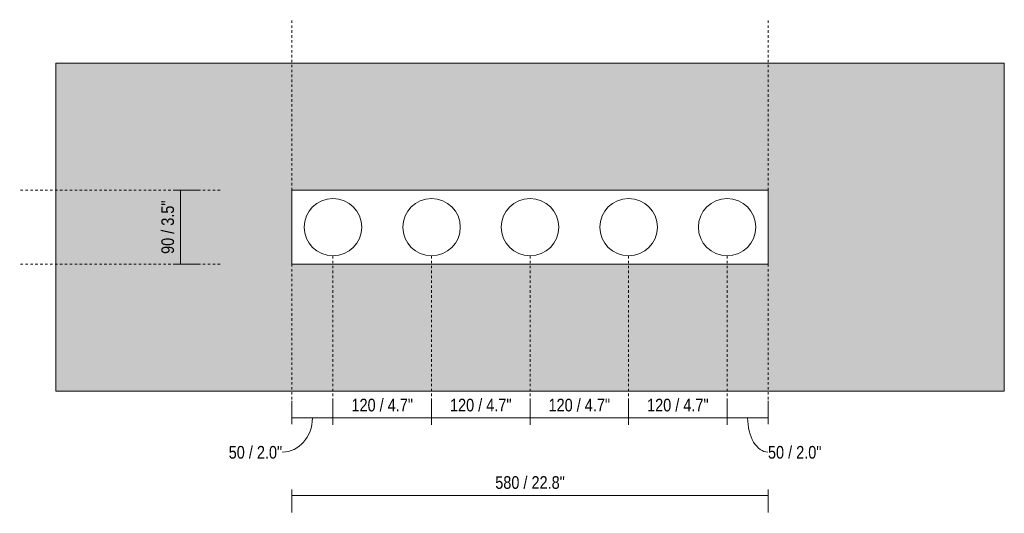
# Model space of a CAD drawing. Header units: millimetres. Extents: x -6820 to -1746, y -46 to 6765.
# Tile 1 of 5: x -6820 to -5621, y -46 to 556. Entities that reach past the tile are written whole.
import ezdxf

# ---------------------------------------------------------------- set-up
doc = ezdxf.new("R2010")
doc.units = ezdxf.units.MM
doc.linetypes.add('Dash', pattern=[6, 3, -3])
doc.layers.add('A-ANNO-DIMS', color=7, linetype='Dash', lineweight=9, true_color=0xd2d2d2)
for name, color, linetype, lineweight in [('A-ANNO-DIMS-7', 7, 'Continuous', 9), ('A-WALL', 7, 'Continuous', 9), ('E-LITE-EQPM', 7, 'Continuous', 20)]:
    doc.layers.add(name, color=color, linetype=linetype, lineweight=lineweight)
doc.styles.add('Arial Narrow', font='ARIALN.TTF', dxfattribs={"height": 15.4})
doc.dimstyles.new('FARO_-_2_2mm_Arial_Narrow_mm_Inch_Left', dxfattribs={"dimscale": 304.8, "dimtxt": 15.760837, "dimasz": 0, "dimexe": 0.068898, "dimexo": 0.0625, "dimgap": 0.011483, "dimtad": 1, "dimdec": 0, "dimzin": 0, "dimdsep": 46, "dimtxsty": 'Arial Narrow', "dimblk1": 'NONE', "dimblk2": 'NONE', "dimsah": 1, "dimcen": 0.09, "dimadec": 0, "dimazin": 0, "dimtfac": 1, "dimtdec": 4, "dimtix": 1, "dimtmove": 0, "dimatfit": 3, "dimfxl": 0.022966, "dimfxlon": 1, "dimtvp": 1, "dimtolj": 1, "dimtzin": 0, "dimarcsym": 2})
doc.dimstyles.new('FARO_-_2_2mm_Arial_Narrow_mm_Inch_Right', dxfattribs={"dimscale": 304.8, "dimtxt": 15.760837, "dimasz": 0, "dimexe": 0.068898, "dimexo": 0.0625, "dimgap": 0.011483, "dimtad": 1, "dimdec": 0, "dimzin": 0, "dimdsep": 46, "dimtxsty": 'Arial Narrow', "dimblk1": 'NONE', "dimblk2": 'NONE', "dimsah": 1, "dimcen": 0.09, "dimadec": 0, "dimazin": 0, "dimtfac": 1, "dimtdec": 4, "dimtix": 1, "dimtmove": 1, "dimatfit": 3, "dimfxl": 0.022966, "dimfxlon": 1, "dimtvp": 1, "dimtolj": 1, "dimtzin": 0, "dimarcsym": 2})
doc.dimstyles.new('FARO_-_2_2mm_Arial_Narrow_mm_Inch_Right_1', dxfattribs={"dimscale": 304.8, "dimtxt": 15.760837, "dimasz": 0, "dimexe": 0.068898, "dimexo": 0.0625, "dimgap": 0.011483, "dimtad": 1, "dimdec": 0, "dimzin": 0, "dimdsep": 46, "dimtxsty": 'Arial Narrow', "dimblk1": 'NONE', "dimblk2": 'NONE', "dimsah": 1, "dimcen": 0.09, "dimadec": 0, "dimazin": 0, "dimtfac": 1, "dimtdec": 4, "dimtix": 1, "dimtmove": 0, "dimatfit": 3, "dimfxl": 0.022966, "dimfxlon": 1, "dimtvp": 1, "dimtolj": 1, "dimtzin": 0, "dimarcsym": 2})

# ---------------------------------------------------------------- blocks, each defined once
blk = doc.blocks.new('DIMBLOCK1-Alzado_PDF')
at = {"layer": 'A-ANNO-DIMS-7', "color": 251, "true_color": 0x5b5b5b, "transparency": 16777216}
for p, q in [((-6489, -17), (-6489, -45)), ((-6489, -24), (-6489, -17)), ((-5909, -17), (-5909, -45)), ((-5909, -24), (-5909, -17)), ((-6489, -24), (-5909, -24))]:
    blk.add_line(p, q, dxfattribs=at)
at = {"layer": 'A-ANNO-DIMS-7', "color": 0, "transparency": 16777216, "insert": (-6241.4, -0.6), "char_height": 15.4, "width": 101.77, "attachment_point": 1, "line_spacing_factor": 0.974696, "style": 'Arial Narrow'}
blk.add_mtext('580 / 22.8"', dxfattribs=at)
blk = doc.blocks.new('_None')
blk = doc.blocks.new('DIMBLOCK2-Alzado_PDF')
at = {"layer": 'A-ANNO-DIMS-7', "color": 251, "true_color": 0x5b5b5b, "transparency": 16777216}
for p, q in [((-6624.6, 348), (-6631.6, 348)), ((-6624.8, 348), (-6603.6, 348)), ((-6624.6, 348), (-6624.6, 258)), ((-6624.6, 258), (-6631.6, 258)), ((-6624.8, 258), (-6603.6, 258))]:
    blk.add_line(p, q, dxfattribs=at)
at = {"layer": 'A-ANNO-DIMS-7', "color": 0, "transparency": 16777216, "insert": (-6648, 270.4), "char_height": 15.4, "width": 78.354, "attachment_point": 1, "rotation": 90, "line_spacing_factor": 0.974696, "style": 'Arial Narrow'}
blk.add_mtext('90 / 3.5"', dxfattribs=at)
blk = doc.blocks.new('DIMBLOCK3-Alzado_PDF')
at = {"layer": 'A-ANNO-DIMS-7', "color": 251, "true_color": 0x5b5b5b, "transparency": 16777216}
for p, q in [((-6489, 70.3), (-6489, 91.4)), ((-6439, 70.3), (-6439, 91.4)), ((-6489, 70.4), (-6439, 70.4)), ((-6489, 70.4), (-6489, 63.4)), ((-6439, 70.4), (-6439, 63.4))]:
    blk.add_line(p, q, dxfattribs=at)
blk.add_ellipse((-6500.7, 70.4), major_axis=(0, 41.6), ratio=0.881972, start_param=3.141593, end_param=4.712389, dxfattribs=at)
at = {"layer": 'A-ANNO-DIMS-7', "color": 0, "transparency": 16777216, "insert": (-6566, 36.2), "char_height": 15.4, "width": 78.354, "attachment_point": 1, "line_spacing_factor": 0.974696, "style": 'Arial Narrow'}
blk.add_mtext('50 / 2.0"', dxfattribs=at)
blk = doc.blocks.new('DIMBLOCK4-Alzado_PDF')
at = {"layer": 'A-ANNO-DIMS-7', "color": 251, "true_color": 0x5b5b5b, "transparency": 16777216}
for p, q in [((-6439, 70.3), (-6439, 91.4)), ((-6319, 70.3), (-6319, 91.4)), ((-6439, 70.4), (-6319, 70.4)), ((-6439, 70.4), (-6439, 63.4)), ((-6319, 70.4), (-6319, 63.4))]:
    blk.add_line(p, q, dxfattribs=at)
at = {"layer": 'A-ANNO-DIMS-7', "color": 0, "transparency": 16777216, "insert": (-6416.5, 93.8), "char_height": 15.4, "width": 90.062, "attachment_point": 1, "line_spacing_factor": 0.974696, "style": 'Arial Narrow'}
blk.add_mtext('120 / 4.7"', dxfattribs=at)
blk = doc.blocks.new('DIMBLOCK5-Alzado_PDF')
at = {"layer": 'A-ANNO-DIMS-7', "color": 251, "true_color": 0x5b5b5b, "transparency": 16777216}
for p, q in [((-6319, 70.3), (-6319, 91.4)), ((-6199, 70.3), (-6199, 91.4)), ((-6319, 70.4), (-6199, 70.4)), ((-6319, 70.4), (-6319, 63.4)), ((-6199, 70.4), (-6199, 63.4))]:
    blk.add_line(p, q, dxfattribs=at)
at = {"layer": 'A-ANNO-DIMS-7', "color": 0, "transparency": 16777216, "insert": (-6296.5, 93.8), "char_height": 15.4, "width": 90.062, "attachment_point": 1, "line_spacing_factor": 0.974696, "style": 'Arial Narrow'}
blk.add_mtext('120 / 4.7"', dxfattribs=at)
blk = doc.blocks.new('DIMBLOCK6-Alzado_PDF')
at = {"layer": 'A-ANNO-DIMS-7', "color": 251, "true_color": 0x5b5b5b, "transparency": 16777216}
for p, q in [((-6199, 70.3), (-6199, 91.4)), ((-6079, 70.3), (-6079, 91.4)), ((-6199, 70.4), (-6079, 70.4)), ((-6199, 70.4), (-6199, 63.4)), ((-6079, 70.4), (-6079, 63.4))]:
    blk.add_line(p, q, dxfattribs=at)
at = {"layer": 'A-ANNO-DIMS-7', "color": 0, "transparency": 16777216, "insert": (-6176.5, 93.8), "char_height": 15.4, "width": 90.062, "attachment_point": 1, "line_spacing_factor": 0.974696, "style": 'Arial Narrow'}
blk.add_mtext('120 / 4.7"', dxfattribs=at)
blk = doc.blocks.new('DIMBLOCK7-Alzado_PDF')
at = {"layer": 'A-ANNO-DIMS-7', "color": 251, "true_color": 0x5b5b5b, "transparency": 16777216}
for p, q in [((-6079, 70.3), (-6079, 91.4)), ((-5959, 70.3), (-5959, 91.4)), ((-6079, 70.4), (-5959, 70.4)), ((-6079, 70.4), (-6079, 63.4)), ((-5959, 70.4), (-5959, 63.4))]:
    blk.add_line(p, q, dxfattribs=at)
at = {"layer": 'A-ANNO-DIMS-7', "color": 0, "transparency": 16777216, "insert": (-6056.5, 93.8), "char_height": 15.4, "width": 90.062, "attachment_point": 1, "line_spacing_factor": 0.974696, "style": 'Arial Narrow'}
blk.add_mtext('120 / 4.7"', dxfattribs=at)
blk = doc.blocks.new('DIMBLOCK8-Alzado_PDF')
at = {"layer": 'A-ANNO-DIMS-7', "color": 251, "true_color": 0x5b5b5b, "transparency": 16777216}
for p, q in [((-5959, 70.3), (-5959, 91.4)), ((-5909, 70.3), (-5909, 91.4)), ((-5959, 70.4), (-5909, 70.4)), ((-5959, 70.4), (-5959, 63.4)), ((-5909, 70.4), (-5909, 63.4))]:
    blk.add_line(p, q, dxfattribs=at)
blk.add_ellipse((-5909.3, 70.4), major_axis=(0, 41.6), ratio=0.594538, start_param=1.570796, end_param=3.141593, dxfattribs=at)
at = {"layer": 'A-ANNO-DIMS-7', "color": 0, "transparency": 16777216, "insert": (-5909.3, 36.2), "char_height": 15.4, "width": 78.354, "attachment_point": 1, "line_spacing_factor": 0.974696, "style": 'Arial Narrow'}
blk.add_mtext('50 / 2.0"', dxfattribs=at)

msp = doc.modelspace()

# ---------------------------------------------------------------- hatches: boundary and pattern name
at = {"layer": 'A-WALL', "true_color": 0xf7f7f7}
h = msp.add_hatch(color=7, dxfattribs=at)
h.paths.add_polyline_path([(-5893.1, 103), (-5621.5, 103), (-5621.5, 503), (-6776.5, 503), (-6776.5, 103), (-6053.1, 103)], flags=0)
h.paths.add_polyline_path([(-6413, 258), (-6489, 258), (-6489, 348), (-5909, 348), (-5909, 258), (-6373, 258)], flags=0)

# ---------------------------------------------------------------- linework, layer by layer
at = {"layer": 'A-ANNO-DIMS'}
for p, q in [((-6489, 348), (-6489, 556)), ((-5909, 348), (-5909, 556)), ((-6576.5, 348), (-6820.5, 348)), ((-6439, 268), (-6439, 62)), ((-6319, 268), (-6319, 62)), ((-6199, 268), (-6199, 62)), ((-6079, 268), (-6079, 62)), ((-5959, 268), (-5959, 62)), ((-6576.5, 258), (-6820.5, 258)), ((-6489, 258), (-6489, 62)), ((-5909, 258), (-5909, 62))]:
    msp.add_line(p, q, dxfattribs=at)
at = {"layer": 'A-WALL', "color": 253, "true_color": 0xaaaaaa}
for p, q in [((-5621.5, 503), (-6776.5, 503)), ((-6776.5, 503), (-6776.5, 103)), ((-5621.5, 103), (-5621.5, 503)), ((-6776.5, 103), (-5621.5, 103))]:
    msp.add_line(p, q, dxfattribs=at)
at = {"layer": 'E-LITE-EQPM'}
for p, q in [((-5909, 348), (-6489, 348)), ((-6489, 348), (-6489, 258)), ((-5909, 258), (-5909, 348)), ((-6489, 258), (-5909, 258))]:
    msp.add_line(p, q, dxfattribs=at)
for centre in [(-6439, 303), (-6319, 303), (-6199, 303), (-6079, 303), (-5959, 303)]:
    msp.add_circle(centre, 35, dxfattribs=at)

# ---------------------------------------------------------------- dimensions: what is measured, and where the dimension line sits
at = {"layer": 'A-ANNO-DIMS', "color": 251, "linetype": 'Continuous', "true_color": 0x5b5b5b}
dim = msp.add_linear_dim(base=(-6624.6, 258), p1=(-6631.6, 348), p2=(-6631.6, 258), angle=90, dimstyle='FARO_-_2_2mm_Arial_Narrow_mm_Inch_Left', override={"dimpost": '<>', "dimfxl": 90}, dxfattribs=at)
dim.commit()
dim.dimension.update_dxf_attribs({"geometry": 'DIMBLOCK2-Alzado_PDF', "text_midpoint": (-6638.1, 303)})
for base, p1, p2, picture, middle in [((-6439, 70.4), (-6489, 63.4), (-6439, 63.4), 'DIMBLOCK3-Alzado_PDF', (-6526.8, 25.9)), ((-5909, 70.4), (-5959, 63.4), (-5909, 63.4), 'DIMBLOCK8-Alzado_PDF', (-5870.1, 25.9))]:
    dim = msp.add_linear_dim(base=base, p1=p1, p2=p2, dimstyle='FARO_-_2_2mm_Arial_Narrow_mm_Inch_Right', override={"dimpost": '<>', "dimfxl": 50}, dxfattribs=at)
    dim.commit()
    dim.dimension.update_dxf_attribs({"geometry": picture, "text_midpoint": middle, "dimtype": 160})
for base, p1, p2, dimstyle, override, picture, middle in [((-6319, 70.4), (-6439, 63.4), (-6319, 63.4), 'FARO_-_2_2mm_Arial_Narrow_mm_Inch_Right_1', {"dimpost": '<>', "dimfxl": 120}, 'DIMBLOCK4-Alzado_PDF', (-6379, 83.9)), ((-6199, 70.4), (-6319, 63.4), (-6199, 63.4), 'FARO_-_2_2mm_Arial_Narrow_mm_Inch_Right_1', {"dimpost": '<>', "dimfxl": 120}, 'DIMBLOCK5-Alzado_PDF', (-6259, 83.9)), ((-6079, 70.4), (-6199, 63.4), (-6079, 63.4), 'FARO_-_2_2mm_Arial_Narrow_mm_Inch_Right_1', {"dimpost": '<>', "dimfxl": 120}, 'DIMBLOCK6-Alzado_PDF', (-6139, 83.9)), ((-5959, 70.4), (-6079, 63.4), (-5959, 63.4), 'FARO_-_2_2mm_Arial_Narrow_mm_Inch_Right_1', {"dimpost": '<>', "dimfxl": 120}, 'DIMBLOCK7-Alzado_PDF', (-6019, 83.9)), ((-5909, -24), (-6489, -17), (-5909, -17), 'FARO_-_2_2mm_Arial_Narrow_mm_Inch_Left', {"dimpost": '<>', "dimfxl": 580}, 'DIMBLOCK1-Alzado_PDF', (-6199, -10.6))]:
    dim = msp.add_linear_dim(base=base, p1=p1, p2=p2, dimstyle=dimstyle, override=override, dxfattribs=at)
    dim.commit()
    dim.dimension.update_dxf_attribs({"geometry": picture, "text_midpoint": middle})

doc.saveas('drawing.dxf')
